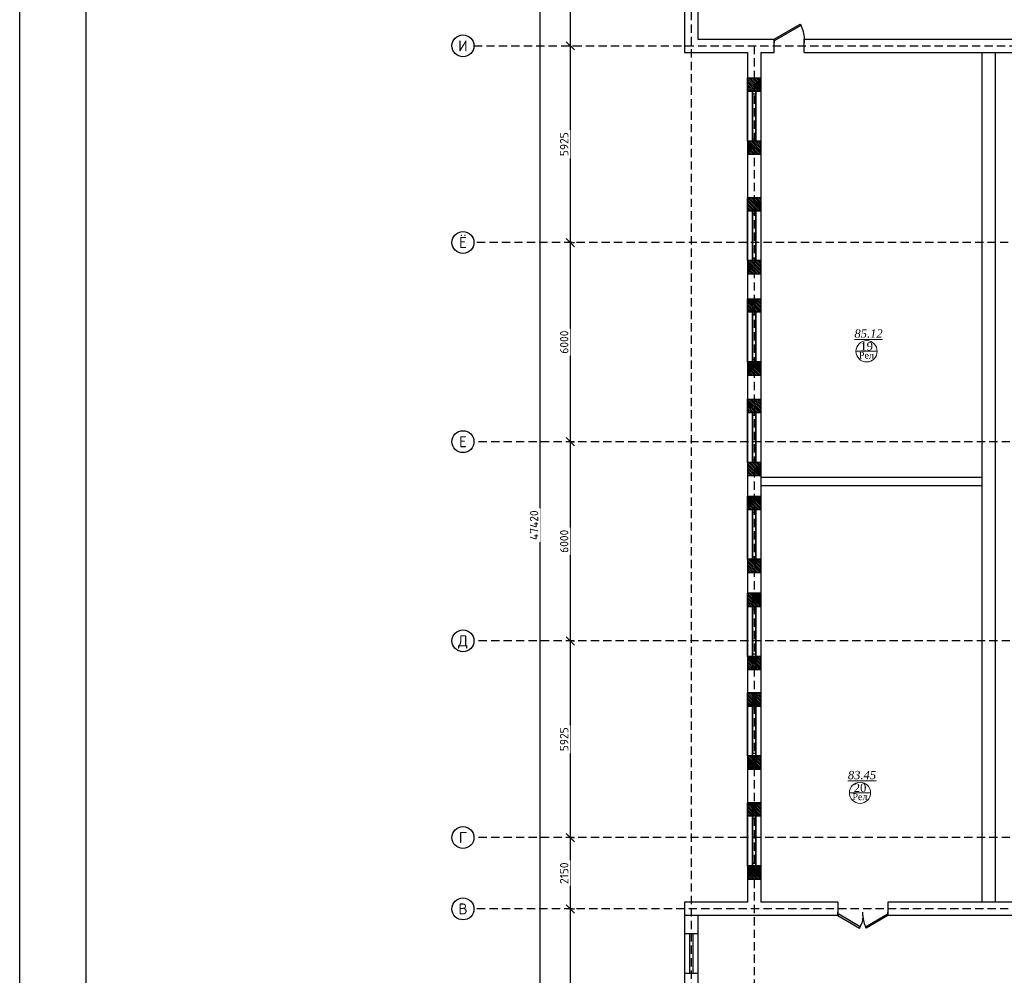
# Model space of a CAD drawing. Header units: inches. Extents: x 8001 to 766003, y -84601 to 563258.
# Tile 146 of 188: x 458584 to 488235, y 248384 to 277172. Entities that reach past the tile are written whole.
import ezdxf
from ezdxf.enums import TextEntityAlignment as Align

# ---------------------------------------------------------------- set-up
doc = ezdxf.new("R2010")
doc.units = ezdxf.units.IN
doc.header["$MEASUREMENT"] = 0
doc.linetypes.add('( Hidden )', pattern=[0.375, 0.25, -0.125])
doc.layers.add('.', color=7, linetype='Continuous', lineweight=15)
doc.layers.add('СТЕНЫ', color=7, linetype='Continuous', lineweight=40)
doc.styles.add('GOST', font='isocpeur.ttf')
doc.styles.add('Text style', font='isocpeur.ttf', dxfattribs={"height": 250})
doc.styles.add('TIEMS', font='times.ttf')
doc.dimstyles.new('Dim Style', dxfattribs={"dimtxt": 250, "dimasz": 250, "dimexe": 125, "dimexo": 62.5, "dimgap": 62.5, "dimtad": 1, "dimdec": 0, "dimtxsty": 'Text style', "dimblk": 'OBLIQUE', "dimcen": 250, "dimclrd": 256, "dimclre": 256, "dimclrt": 256, "dimadec": 0, "dimazin": 0, "dimtfac": 1, "dimtdec": 0, "dimtmove": 0, "dimatfit": 3, "dimldrblk": 'OBLIQUE', "dimfxl": 1, "dimlwd": -1, "dimlwe": -1, "dimarcsym": 0})
pattern_1 = [(45, (1276666.25, 1731302.557), (-27.5771645, 27.5771645), []), (45, (1276668.25, 1731302.557), (-27.5771645, 27.5771645), [])]

# ---------------------------------------------------------------- blocks, each defined once
blk = doc.blocks.new('*U290')
at = {"color": 5}
for p, q in [((0, 0), (0, -4)), ((-36, 0), (-36, -4))]:
    blk.add_line(p, q, dxfattribs=at)
blk.add_lwpolyline([(0, 0), (-31.2, 18), (-32.1, 16.5), (-0.9, -1.5)], close=True, dxfattribs=at)
blk.add_arc((0, 0), 36, 150, 180, dxfattribs=at)
blk = doc.blocks.new('_Oblique')
at = {"color": 0, "linetype": 'ByBlock', "lineweight": -2}
blk.add_line((-0.5, -0.5), (0.5, 0.5), dxfattribs=at)
blk = doc.blocks.new('*D141')
at = {"transparency": 16777216}
for p, q in [((173134, 57389), (173134, 66659)), ((173196, 66659), (173259, 66659)), ((173196, 57389), (173259, 57389))]:
    blk.add_line(p, q, dxfattribs=at)
at = {"layer": 'Defpoints', "color": 0, "transparency": 16777216}
for p in [(173134, 66659), (173134, 66659), (173134, 57389)]:
    blk.add_point(p, dxfattribs=at)
at = {"transparency": 16777216, "xscale": 250, "yscale": 250, "zscale": 250}
for p, rotation in [((173134, 66659), 90), ((173134, 57389), 270)]:
    blk.add_blockref('_Oblique', p, dxfattribs=dict(at, rotation=rotation))
at = {"transparency": 16777216, "insert": (172946, 62024), "char_height": 250, "attachment_point": 5, "rotation": 90, "style": 'Text style', "bg_fill": 3, "box_fill_scale": 1.25, "bg_fill_color": 256, "bg_fill_true_color": 13158600, "bg_fill_transparency": 0}
blk.add_mtext('9270', dxfattribs=at)
blk = doc.blocks.new('*D142')
at = {"transparency": 16777216}
for p, q in [((173134, 66659), (173134, 68809)), ((173196, 68809), (173259, 68809)), ((173196, 66659), (173259, 66659))]:
    blk.add_line(p, q, dxfattribs=at)
at = {"layer": 'Defpoints', "color": 0, "transparency": 16777216}
for p in [(173134, 68809), (173134, 68809), (173134, 66659)]:
    blk.add_point(p, dxfattribs=at)
at = {"transparency": 16777216, "xscale": 250, "yscale": 250, "zscale": 250}
for p, rotation in [((173134, 68809), 90), ((173134, 66659), 270)]:
    blk.add_blockref('_Oblique', p, dxfattribs=dict(at, rotation=rotation))
at = {"transparency": 16777216, "insert": (172946, 67734), "char_height": 250, "attachment_point": 5, "rotation": 90, "style": 'Text style', "bg_fill": 3, "box_fill_scale": 1.25, "bg_fill_color": 256, "bg_fill_true_color": 13158600, "bg_fill_transparency": 0}
blk.add_mtext('2150', dxfattribs=at)
blk = doc.blocks.new('*D143')
at = {"transparency": 16777216}
for p, q in [((173134, 74734), (173134, 80734)), ((173196, 80734), (173259, 80734)), ((173196, 74734), (173259, 74734))]:
    blk.add_line(p, q, dxfattribs=at)
at = {"layer": 'Defpoints', "color": 0, "transparency": 16777216}
for p in [(173134, 80734), (173134, 80734), (173134, 74734)]:
    blk.add_point(p, dxfattribs=at)
at = {"transparency": 16777216, "xscale": 250, "yscale": 250, "zscale": 250}
for p, rotation in [((173134, 80734), 90), ((173134, 74734), 270)]:
    blk.add_blockref('_Oblique', p, dxfattribs=dict(at, rotation=rotation))
at = {"transparency": 16777216, "insert": (172946, 77734), "char_height": 250, "attachment_point": 5, "rotation": 90, "style": 'Text style', "bg_fill": 3, "box_fill_scale": 1.25, "bg_fill_color": 256, "bg_fill_true_color": 13158600, "bg_fill_transparency": 0}
blk.add_mtext('6000', dxfattribs=at)
blk = doc.blocks.new('*D144')
at = {"transparency": 16777216}
for p, q in [((173134, 80734), (173134, 86734)), ((173196, 86734), (173259, 86734)), ((173196, 80734), (173259, 80734))]:
    blk.add_line(p, q, dxfattribs=at)
at = {"layer": 'Defpoints', "color": 0, "transparency": 16777216}
for p in [(173134, 86734), (173134, 86734), (173134, 80734)]:
    blk.add_point(p, dxfattribs=at)
at = {"transparency": 16777216, "xscale": 250, "yscale": 250, "zscale": 250}
for p, rotation in [((173134, 86734), 90), ((173134, 80734), 270)]:
    blk.add_blockref('_Oblique', p, dxfattribs=dict(at, rotation=rotation))
at = {"transparency": 16777216, "insert": (172946, 83734), "char_height": 250, "attachment_point": 5, "rotation": 90, "style": 'Text style', "bg_fill": 3, "box_fill_scale": 1.25, "bg_fill_color": 256, "bg_fill_true_color": 13158600, "bg_fill_transparency": 0}
blk.add_mtext('6000', dxfattribs=at)
blk = doc.blocks.new('*D145')
at = {"transparency": 16777216}
for p, q in [((173134, 86734), (173134, 92659)), ((173196, 92659), (173259, 92659)), ((173196, 86734), (173259, 86734))]:
    blk.add_line(p, q, dxfattribs=at)
at = {"layer": 'Defpoints', "color": 0, "transparency": 16777216}
for p in [(173134, 92659), (173134, 92659), (173134, 86734)]:
    blk.add_point(p, dxfattribs=at)
at = {"transparency": 16777216, "xscale": 250, "yscale": 250, "zscale": 250}
for p, rotation in [((173134, 92659), 90), ((173134, 86734), 270)]:
    blk.add_blockref('_Oblique', p, dxfattribs=dict(at, rotation=rotation))
at = {"transparency": 16777216, "insert": (172946, 89697), "char_height": 250, "attachment_point": 5, "rotation": 90, "style": 'Text style', "bg_fill": 3, "box_fill_scale": 1.25, "bg_fill_color": 256, "bg_fill_true_color": 13158600, "bg_fill_transparency": 0}
blk.add_mtext('5925', dxfattribs=at)
blk = doc.blocks.new('*D146')
at = {"transparency": 16777216}
for p, q in [((173134, 92659), (173134, 96629)), ((173196, 96629), (173259, 96629)), ((173196, 92659), (173259, 92659))]:
    blk.add_line(p, q, dxfattribs=at)
at = {"layer": 'Defpoints', "color": 0, "transparency": 16777216}
for p in [(173134, 96629), (173134, 96629), (173134, 92659)]:
    blk.add_point(p, dxfattribs=at)
at = {"transparency": 16777216, "xscale": 250, "yscale": 250, "zscale": 250}
for p, rotation in [((173134, 96629), 90), ((173134, 92659), 270)]:
    blk.add_blockref('_Oblique', p, dxfattribs=dict(at, rotation=rotation))
at = {"transparency": 16777216, "insert": (172946, 94644), "char_height": 250, "attachment_point": 5, "rotation": 90, "style": 'Text style', "bg_fill": 3, "box_fill_scale": 1.25, "bg_fill_color": 256, "bg_fill_true_color": 13158600, "bg_fill_transparency": 0}
blk.add_mtext('3970', dxfattribs=at)
blk = doc.blocks.new('*D148')
at = {"transparency": 16777216}
for p, q in [((172228, 54509), (172228, 101929)), ((172290, 101929), (172353, 101929)), ((172290, 54509), (172353, 54509))]:
    blk.add_line(p, q, dxfattribs=at)
at = {"layer": 'Defpoints', "color": 0, "transparency": 16777216}
for p in [(172228, 101929), (172228, 101929), (172228, 54509)]:
    blk.add_point(p, dxfattribs=at)
at = {"transparency": 16777216, "xscale": 250, "yscale": 250, "zscale": 250}
for p, rotation in [((172228, 101929), 90), ((172228, 54509), 270)]:
    blk.add_blockref('_Oblique', p, dxfattribs=dict(at, rotation=rotation))
at = {"transparency": 16777216, "insert": (172040, 78219), "char_height": 250, "attachment_point": 5, "rotation": 90, "style": 'Text style', "bg_fill": 3, "box_fill_scale": 1.25, "bg_fill_color": 256, "bg_fill_true_color": 13158600, "bg_fill_transparency": 0}
blk.add_mtext('47420', dxfattribs=at)
blk = doc.blocks.new('*D150')
at = {"transparency": 16777216}
for p, q in [((173134, 68809), (173134, 74734)), ((173196, 74734), (173259, 74734)), ((173196, 68809), (173259, 68809))]:
    blk.add_line(p, q, dxfattribs=at)
at = {"layer": 'Defpoints', "color": 0, "transparency": 16777216}
for p in [(173134, 74734), (173134, 74734), (173134, 68809)]:
    blk.add_point(p, dxfattribs=at)
at = {"transparency": 16777216, "xscale": 250, "yscale": 250, "zscale": 250}
for p, rotation in [((173134, 74734), 90), ((173134, 68809), 270)]:
    blk.add_blockref('_Oblique', p, dxfattribs=dict(at, rotation=rotation))
at = {"transparency": 16777216, "insert": (172946, 71772), "char_height": 250, "attachment_point": 5, "rotation": 90, "style": 'Text style', "bg_fill": 3, "box_fill_scale": 1.25, "bg_fill_color": 256, "bg_fill_true_color": 13158600, "bg_fill_transparency": 0}
blk.add_mtext('5925', dxfattribs=at)
blk = doc.blocks.new('kb-axis')
blk.add_circle((0, 0), 1)
at = {"style": 'GOST'}
blk.add_attdef('AXIS', text='', height=1, dxfattribs=at).set_placement((0, 0), align=Align.MIDDLE_CENTER)
blk = doc.blocks.new('*U291')
at = {"color": 5}
for p, q in [((-30, 0), (-30, 4)), ((0, 0), (0, 4))]:
    blk.add_line(p, q, dxfattribs=at)
blk.add_lwpolyline([(0, 0), (-26, -15), (-26.9, -13.5), (-0.9, 1.5)], close=True, dxfattribs=at)
blk.add_arc((0, 0), 30, 180, 210, dxfattribs=at)
blk = doc.blocks.new('gggggggggggggggffffffffffgc')
at = {"layer": '.'}
h = blk.add_hatch(dxfattribs=at)
h.set_pattern_fill('JIS_LC_8', color=32, scale=5)
h.set_pattern_definition(pattern_1)
h.paths.add_polyline_path([(1969330, 2113298), (1968930, 2113298), (1968930, 2112898), (1969330, 2112898)])
h = blk.add_hatch(dxfattribs=at)
h.set_pattern_fill('JIS_LC_8', color=32, scale=5)
h.set_pattern_definition(pattern_1)
h.paths.add_polyline_path([(1970830, 2113298), (1971230, 2113298), (1971230, 2112898), (1970830, 2112898)])
for p, q in [((1968930, 2113298), (1968930, 2112898)), ((1968930, 2113298), (1968930, 2112898)), ((1971230, 2113298), (1971230, 2112898))]:
    blk.add_line(p, q)
at = {"color": 5}
for p, q in [((1969330, 2113148), (1970830, 2113148)), ((1969330, 2113048), (1970830, 2113048))]:
    blk.add_line(p, q, dxfattribs=at)
for points in [[(1969330, 2113298), (1968930, 2113298), (1968930, 2112898), (1969330, 2112898)], [(1970830, 2113298), (1971230, 2113298), (1971230, 2112898), (1970830, 2112898)]]:
    blk.add_lwpolyline(points, close=True)
at = {"color": 0}
blk.add_lwpolyline([(1969330, 2113298), (1970830, 2113298), (1970830, 2112898), (1969330, 2112898)], close=True, dxfattribs=at)
at = {"color": 5}
for points in [[(1969410, 2113148), (1969410, 2113048)], [(1970750, 2113148), (1970750, 2113048)]]:
    blk.add_lwpolyline(points, dxfattribs=at)
blk = doc.blocks.new('hkgk')
for p, q in [((176571.2, 102129.3), (176571.2, 93229.3)), ((176971.2, 95259.3), (176971.2, 93434.3)), ((176571.2, 93434.3), (176571.2, 92459.3)), ((176971.2, 93434.3), (176971.2, 92859.3)), ((176971.2, 92859.3), (179271.2, 92859.3)), ((179271.2, 92459.3), (179271.2, 92859.3)), ((180171.2, 92859.3), (183396.2, 92859.3)), ((180171.2, 92459.3), (180171.2, 92859.3)), ((183396.2, 92859.3), (222371.2, 92859.3)), ((176571.2, 92459.3), (178471.2, 92459.3)), ((178471.2, 92459.3), (178471.2, 66859.3)), ((178871.2, 92459.3), (179271.2, 92459.3)), ((178871.2, 92459.3), (178871.2, 66859.3)), ((180171.2, 92459.3), (221971.2, 92459.3)), ((185521.2, 92459.3), (185521.2, 66859.3)), ((185921.2, 92459.3), (185921.2, 66859.3)), ((178869.7, 91291.8), (178469.7, 91291.8)), ((178869.7, 89791.8), (178469.7, 89791.8)), ((178869.7, 87691.8), (178469.7, 87691.8)), ((178869.7, 86191.8), (178469.7, 86191.8)), ((178869.7, 84641.8), (178469.7, 84641.8)), ((178869.7, 83141.8), (178469.7, 83141.8)), ((178869.7, 81610.7), (178469.7, 81610.7)), ((178869.7, 80110.7), (178469.7, 80110.7)), ((178869.7, 78690.7), (178469.7, 78690.7)), ((178869.7, 77190.7), (178469.7, 77190.7)), ((178869.7, 76167.5), (178469.7, 76167.5)), ((178869.7, 73867.5), (178469.7, 73867.5)), ((178869.7, 73379.3), (178869.7, 70579.3)), ((178869.7, 73167.5), (178469.7, 73167.5)), ((178869.7, 70867.5), (178469.7, 70867.5)), ((178869.7, 69859.3), (178469.7, 69859.3)), ((178869.7, 67559.3), (178469.7, 67559.3)), ((176572.7, 66859.3), (176572.7, 57189.3)), ((178471.2, 66859.3), (176572.7, 66859.3)), ((181191.2, 66859.3), (178871.2, 66859.3)), ((181191.2, 66859.3), (181191.2, 66459.3)), ((189186.3, 66859.3), (182691.2, 66859.3)), ((182691.2, 66859.3), (182691.2, 66459.3)), ((181191.2, 66459.3), (176571.2, 66459.3)), ((176972.7, 66459.3), (176972.7, 64159.3)), ((222371.2, 66459.3), (182691.2, 66459.3)), ((176972.7, 65909.3), (176572.7, 65909.3)), ((176972.7, 64709.3), (176572.7, 64709.3))]:
    blk.add_line(p, q)
at = {"color": 1, "linetype": '( Hidden )', "ltscale": 1000}
for p, q in [((176769.7, 101929.3), (176769.7, 50364.7)), ((170227.6, 92659.3), (231321.2, 92659.3)), ((178669.7, 92659.3), (178669.7, 50364.7)), ((231321.2, 86734.3), (170227.6, 86734.3)), ((231371.2, 80734.3), (170227.6, 80734.3)), ((231371.2, 74734.3), (170227.6, 74734.3)), ((231371.2, 68809.3), (170227.6, 68809.3)), ((231321.2, 66659.3), (170227.6, 66659.3))]:
    blk.add_line(p, q, dxfattribs=at)
at = {"color": 5}
for p, q in [((178619.7, 91291.8), (178619.7, 89791.8)), ((178719.7, 91291.8), (178719.7, 89791.8)), ((178619.7, 87691.8), (178619.7, 86191.8)), ((178719.7, 87691.8), (178719.7, 86191.8)), ((178619.7, 84641.8), (178619.7, 83141.8)), ((178719.7, 84641.8), (178719.7, 83141.8)), ((178619.7, 81610.7), (178619.7, 80110.7)), ((178719.7, 81610.7), (178719.7, 80110.7)), ((178619.7, 78690.7), (178619.7, 77190.7)), ((178719.7, 78690.7), (178719.7, 77190.7)), ((178619.7, 76167.5), (178619.7, 73867.5)), ((178719.7, 76167.5), (178719.7, 73867.5)), ((178619.7, 73167.5), (178619.7, 70867.5)), ((178719.7, 73167.5), (178719.7, 70867.5)), ((178619.7, 69859.3), (178619.7, 67559.3)), ((178719.7, 69859.3), (178719.7, 67559.3)), ((176722.7, 65909.3), (176722.7, 64709.3)), ((176822.7, 65909.3), (176822.7, 64709.3))]:
    blk.add_line(p, q, dxfattribs=at)
at = {"lineweight": 0, "ltscale": 100}
for p, q in [((181732.8, 83457.8), (182372.8, 83457.8)), ((181535.5, 70157.1), (182175.5, 70157.1))]:
    blk.add_line(p, q, dxfattribs=at)
for points in [[(185521.2, 79659.3), (178871.2, 79659.3)], [(185521.2, 79409.3), (178871.2, 79409.3)]]:
    blk.add_lwpolyline(points)
at = {"layer": 'СТЕНЫ', "color": 0, "linetype": 'ByBlock', "lineweight": 0, "ltscale": 100}
for centre in [(182052.8, 83457.8), (181855.5, 70157.1)]:
    blk.add_circle(centre, 320, dxfattribs=at)
at = {"color": 5, "yscale": 25, "zscale": 25}
for name, p, xscale in [('*U290', (179271.2, 92859.3), -25), ('*U291', (181191.2, 66459.3), -25), ('*U291', (182691.2, 66459.3), 25)]:
    blk.add_blockref(name, p, dxfattribs=dict(at, xscale=xscale))
at = {"xscale": 330, "yscale": 330, "zscale": 330}
for p, values in [((169897.6, 92659.3), {'AXIS': 'И'}), ((169897.6, 86734.3), {'AXIS': 'Ё'}), ((169897.6, 80734.3), {'AXIS': 'Е'}), ((169897.6, 74734.3), {'AXIS': 'Д'}), ((169897.6, 68809.3), {'AXIS': 'Г'}), ((169897.6, 66659.3), {'AXIS': 'В'})]:
    blk.add_blockref('kb-axis', p, dxfattribs=at).add_auto_attribs(values)
at = {"color": 0, "rotation": 90}
for p in [(2291767.9, -1879537.9), (2291767.9, -1883137.9), (2291767.9, -1886187.9), (2291767.9, -1889219), (2291767.9, -1892139), (2291767.9, -1895062.2), (2291767.9, -1898062.2), (2291767.9, -1901370.4)]:
    blk.add_blockref('gggggggggggggggffffffffffgc', p, dxfattribs=at)
at = {"lineweight": 0, "ltscale": 100, "char_height": 250, "attachment_point": 5, "style": 'TIEMS'}
for s, insert in [('\\A1;{\\fTimes New Roman|b0|i1|c204|p18;\\L85.12}', (182111.9, 83990)), ('\\A1;19', (182054.9, 83606.1)), ('\\A1;{\\fTimes New Roman|b0|i1|c204|p18;\\L83.45}', (181914.6, 70689.3)), ('\\A1;20', (181857.7, 70305.3))]:
    blk.add_mtext(s, dxfattribs=dict(at, insert=insert))
at = {"lineweight": 0, "ltscale": 100, "char_height": 200, "width": 1156.471, "attachment_point": 5, "style": 'TIEMS'}
for insert in [(182049.5, 83336.2), (181852.3, 70035.5)]:
    blk.add_mtext('\\A1;Рел', dxfattribs=dict(at, insert=insert))
for base, p1, p2, override, picture, middle in [((172227.9, 101929.3), (172227.9, 54509.3), (172227.9, 101929.3), {"dimtfill": 1, "dimarcsym": 1}, '*D148', (172040.4, 78219.3)), ((173133.6, 80734.3), (173133.6, 74734.3), (173133.6, 80734.3), {"dimtmove": 1, "dimtfill": 1, "dimarcsym": 1}, '*D143', (172946.1, 77734.3)), ((173133.6, 66659.3), (173133.6, 57389.3), (173133.6, 66659.3), {"dimtfill": 1, "dimarcsym": 1}, '*D141', (172946.1, 62024.3))]:
    dim = blk.add_linear_dim(base=base, p1=p1, p2=p2, angle=90, dimstyle='Dim Style', override=override)
    dim.commit()
    dim.dimension.update_dxf_attribs({"geometry": picture, "text_midpoint": middle})
for base, p1, p2, picture, middle in [((173133.6, 86734.3), (173133.6, 80734.3), (173133.6, 86734.3), '*D144', (172946.1, 83734.3)), ((173133.6, 68809.3), (173133.6, 66659.3), (173133.6, 68809.3), '*D142', (172946.1, 67734.3))]:
    dim = blk.add_linear_dim(base=base, p1=p1, p2=p2, angle=90, dimstyle='Dim Style', override={"dimtmove": 1, "dimtfill": 1, "dimarcsym": 1})
    dim.commit()
    dim.dimension.update_dxf_attribs({"geometry": picture, "text_midpoint": middle})
for base, p1, p2, override, picture, middle in [((173133.6, 92659.3), (173133.6, 86734.3), (173133.6, 92659.3), {"dimtmove": 1, "dimtfill": 1, "dimarcsym": 1}, '*D145', (172946.1, 89696.8)), ((173133.6, 74734.3), (173133.6, 68809.3), (173133.6, 74734.3), {"dimtfill": 1, "dimarcsym": 1}, '*D150', (172946.1, 71771.8))]:
    dim = blk.add_linear_dim(base=base, p1=p1, p2=p2, angle=90, dimstyle='Dim Style', override=override)
    dim.commit()
    dim.dimension.update_dxf_attribs({"geometry": picture, "text_midpoint": middle})
dim = blk.add_linear_dim(base=(173133.6, 96629.3), p1=(173133.6, 92659.3), p2=(173133.6, 96629.3), angle=90, dimstyle='Dim Style', override={"dimtmove": 1, "dimtfill": 1, "dimarcsym": 1})
dim.commit()
dim.dimension.update_dxf_attribs({"geometry": '*D146', "text_midpoint": (172946.1, 94644.3)})

msp = doc.modelspace()

# ---------------------------------------------------------------- block references
at = {"color": 25}
msp.add_blockref('hkgk', (302034.134, 183724.902), dxfattribs=at)

# ---------------------------------------------------------------- next in the draw order: linework, layer by layer
for points in [[(458584.157, 293788.364), (558584.157, 293788.364), (558584.157, 224388.364), (458584.157, 224388.364)], [(460584.157, 293288.364), (558084.157, 293288.364), (558084.157, 224888.364), (460584.157, 224888.364)]]:
    msp.add_lwpolyline(points, close=True)

doc.saveas('drawing.dxf')
